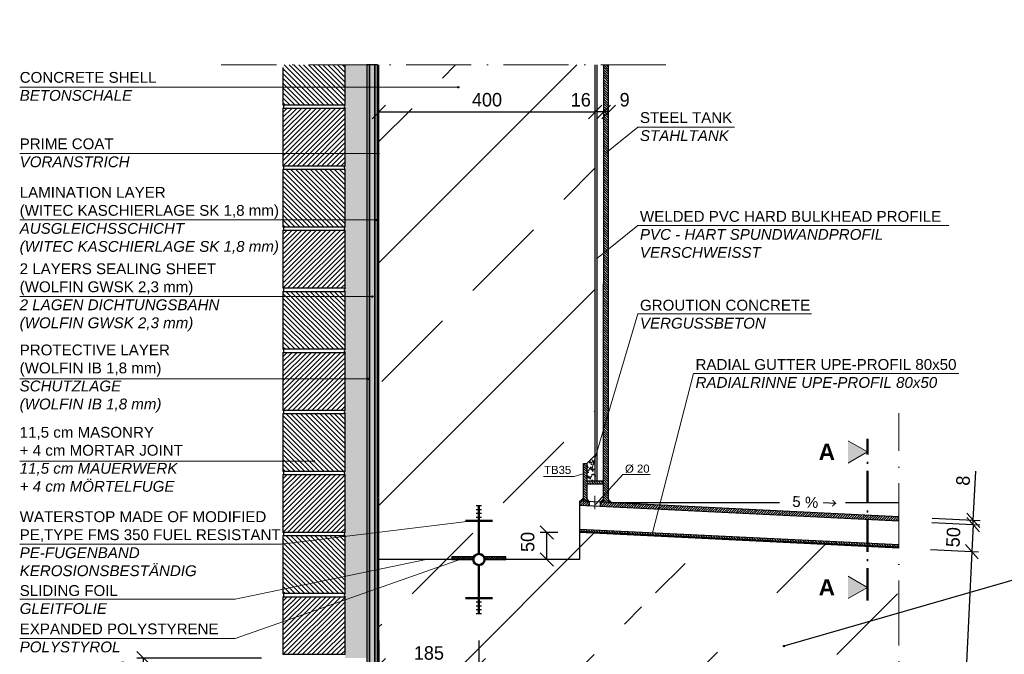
# Model space of a CAD drawing. Header units: millimetres. Extents: x 58700 to 76644, y 967 to 11123.
# Tile 3 of 256: x 62080 to 63902, y 2301 to 3476. Entities that reach past the tile are written whole.
import ezdxf

# ---------------------------------------------------------------- set-up
doc = ezdxf.new("R2010")
doc.units = ezdxf.units.MM
doc.linetypes.add('ACAD_ISO10W100', pattern=[18, 12, -3, 0, -3])
doc.layers.add('Bemaßung', color=7, linetype='Continuous', lineweight=13)
doc.layers.add('Beschriftung', color=7, linetype='Continuous', lineweight=15)
doc.styles.add('LBB3.5M1000', font='isocp.shx', dxfattribs={"height": 3.5})
doc.dimstyles.new('DIN', dxfattribs={"dimtxt": 2.5, "dimasz": 2.5, "dimexe": 1.25, "dimexo": 0.625, "dimtad": 1, "dimtih": 1, "dimdec": 4, "dimdsep": 46, "dimlunit": 6, "dimtxsty": 'Standard', "dimcen": 2.5, "dimadec": 0, "dimazin": 0, "dimtfac": 1, "dimtdec": 4, "dimtmove": 0, "dimatfit": 3, "dimfxl": 0, "dimtvp": 1, "dimtolj": 1, "dimtzin": 0, "dimarcsym": 0})

# ---------------------------------------------------------------- blocks, each defined once
blk = doc.blocks.new('_Oblique')
at = {"color": 0, "linetype": 'ByBlock', "lineweight": -2}
blk.add_line((-0.5, -0.5), (0.5, 0.5), dxfattribs=at)
blk = doc.blocks.new('*D78')
at = {"layer": 'Bemaßung', "color": 0, "lineweight": -2, "transparency": 16777216}
for p, q in [((62744.6, 3277.3), (62744.6, 3317.5)), ((63144.6, 3277.3), (63144.6, 3317.5)), ((62744.6, 3305), (63144.6, 3305))]:
    blk.add_line(p, q, dxfattribs=at)
at = {"layer": 'DEFPOINTS', "color": 0, "transparency": 16777216}
for p in [(63144.6, 3305), (62744.6, 3227.3), (63144.6, 3227.3)]:
    blk.add_point(p, dxfattribs=at)
at = {"layer": 'Bemaßung', "color": 0, "lineweight": -2, "transparency": 16777216, "xscale": 25, "yscale": 25, "zscale": 25, "rotation": 180}
blk.add_blockref('_Oblique', (62744.6, 3305), dxfattribs=at)
at = {"layer": 'Bemaßung', "color": 0, "lineweight": -2, "transparency": 16777216, "xscale": 25, "yscale": 25, "zscale": 25}
blk.add_blockref('_Oblique', (63144.6, 3305), dxfattribs=at)
at = {"layer": 'Bemaßung', "color": 0, "transparency": 16777216, "insert": (62944.6, 3327.5), "char_height": 25, "attachment_point": 5}
blk.add_mtext('\\A1;400', dxfattribs=at)
blk = doc.blocks.new('*D79')
at = {"layer": 'Bemaßung', "color": 0, "lineweight": -2, "transparency": 16777216}
for p, q in [((63844.4, 2549.4), (63848.8, 2640.1)), ((63768.1, 2553.1), (63856.9, 2548.8)), ((63767.7, 2545.1), (63856.5, 2540.8)), ((63844, 2541.4), (63842.8, 2516.4)), ((63844, 2541.4), (63844.4, 2549.4))]:
    blk.add_line(p, q, dxfattribs=at)
at = {"layer": 'DEFPOINTS', "color": 0, "transparency": 16777216}
for p in [(63668.2, 2558), (63667.8, 2550), (63844, 2541.4)]:
    blk.add_point(p, dxfattribs=at)
at = {"layer": 'Bemaßung', "color": 0, "lineweight": -2, "transparency": 16777216, "xscale": 25, "yscale": 25, "zscale": 25}
for p, rotation in [((63844, 2541.4), 87.20608525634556), ((63844.4, 2549.4), 267.2060852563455)]:
    blk.add_blockref('_Oblique', p, dxfattribs=dict(at, rotation=rotation))
at = {"layer": 'Bemaßung', "color": 0, "transparency": 16777216, "insert": (63825.5, 2622.9), "char_height": 25, "attachment_point": 5, "rotation": 87.2061}
blk.add_mtext('\\A1;8', dxfattribs=at)
blk = doc.blocks.new('*D80')
at = {"layer": 'Bemaßung', "color": 0, "lineweight": -2, "transparency": 16777216}
for p, q in [((63767.7, 2545.1), (63856.5, 2540.8)), ((63844, 2541.4), (63841.6, 2491.5)), ((63765.3, 2495.2), (63854.1, 2490.8))]:
    blk.add_line(p, q, dxfattribs=at)
at = {"layer": 'DEFPOINTS', "color": 0, "transparency": 16777216}
for p in [(63667.8, 2550), (63665.4, 2500.1), (63841.6, 2491.5)]:
    blk.add_point(p, dxfattribs=at)
at = {"layer": 'Bemaßung', "color": 0, "lineweight": -2, "transparency": 16777216, "xscale": 25, "yscale": 25, "zscale": 25}
for p, rotation in [((63844, 2541.4), 87.20608525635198), ((63841.6, 2491.5), 267.206085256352)]:
    blk.add_blockref('_Oblique', p, dxfattribs=dict(at, rotation=rotation))
at = {"layer": 'Bemaßung', "color": 0, "transparency": 16777216, "insert": (63807.4, 2518.2), "char_height": 25, "attachment_point": 5, "rotation": 87.2061}
blk.add_mtext('\\A1;50', dxfattribs=at)
blk = doc.blocks.new('*D81')
at = {"layer": 'Bemaßung', "color": 0, "lineweight": -2, "transparency": 16777216}
for p, q in [((63765.3, 2495.2), (63854.1, 2490.8)), ((63841.6, 2491.5), (63817.4, 1996.5)), ((63741.1, 2000.2), (63829.9, 1995.9))]:
    blk.add_line(p, q, dxfattribs=at)
at = {"layer": 'DEFPOINTS', "color": 0, "transparency": 16777216}
for p in [(63665.4, 2500.1), (63641.3, 2005.1), (63817.4, 1996.5)]:
    blk.add_point(p, dxfattribs=at)
at = {"layer": 'Bemaßung', "color": 0, "lineweight": -2, "transparency": 16777216, "xscale": 25, "yscale": 25, "zscale": 25}
for p, rotation in [((63841.6, 2491.5), 87.20608525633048), ((63817.4, 1996.5), 267.2060852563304)]:
    blk.add_blockref('_Oblique', p, dxfattribs=dict(at, rotation=rotation))
at = {"layer": 'Bemaßung', "color": 0, "transparency": 16777216, "insert": (63792.1, 2245.8), "char_height": 25, "attachment_point": 5, "rotation": 87.2061}
blk.add_mtext('\\A1;500', dxfattribs=at)
blk = doc.blocks.new('*D85')
at = {"layer": 'Bemaßung', "color": 0, "lineweight": -2, "transparency": 16777216}
for p, q in [((63160.5, 3277.3), (63160.5, 3317.5)), ((63169.6, 3277.3), (63169.6, 3317.5)), ((63169.6, 3305), (63160.5, 3305))]:
    blk.add_line(p, q, dxfattribs=at)
at = {"layer": 'DEFPOINTS', "color": 0, "transparency": 16777216}
for p in [(63160.5, 3305), (63160.5, 3227.3), (63169.6, 3227.3)]:
    blk.add_point(p, dxfattribs=at)
at = {"layer": 'Bemaßung', "color": 0, "lineweight": -2, "transparency": 16777216, "xscale": 25, "yscale": 25, "zscale": 25, "rotation": 180}
blk.add_blockref('_Oblique', (63160.5, 3305), dxfattribs=at)
at = {"layer": 'Bemaßung', "color": 0, "lineweight": -2, "transparency": 16777216, "xscale": 25, "yscale": 25, "zscale": 25}
blk.add_blockref('_Oblique', (63169.6, 3305), dxfattribs=at)
at = {"layer": 'Bemaßung', "color": 0, "transparency": 16777216, "insert": (63199.3, 3327.5), "char_height": 25, "attachment_point": 5}
blk.add_mtext('\\A1;9', dxfattribs=at)
blk = doc.blocks.new('*D86')
at = {"layer": 'Bemaßung', "color": 0, "lineweight": -2, "transparency": 16777216}
for p, q in [((63144.6, 3277.3), (63144.6, 3317.5)), ((63160.5, 3277.3), (63160.5, 3317.5)), ((63160.5, 3305), (63144.6, 3305))]:
    blk.add_line(p, q, dxfattribs=at)
at = {"layer": 'DEFPOINTS', "color": 0, "transparency": 16777216}
for p in [(63144.6, 3305), (63144.6, 3227.3), (63160.5, 3227.3)]:
    blk.add_point(p, dxfattribs=at)
at = {"layer": 'Bemaßung', "color": 0, "lineweight": -2, "transparency": 16777216, "xscale": 25, "yscale": 25, "zscale": 25, "rotation": 180}
blk.add_blockref('_Oblique', (63144.6, 3305), dxfattribs=at)
at = {"layer": 'Bemaßung', "color": 0, "lineweight": -2, "transparency": 16777216, "xscale": 25, "yscale": 25, "zscale": 25}
blk.add_blockref('_Oblique', (63160.5, 3305), dxfattribs=at)
at = {"layer": 'Bemaßung', "color": 0, "transparency": 16777216, "insert": (63118.1, 3327.4), "char_height": 25, "attachment_point": 5}
blk.add_mtext('\\A1;16', dxfattribs=at)
blk = doc.blocks.new('*D90')
at = {"layer": 'Bemaßung', "color": 0, "lineweight": -2, "transparency": 16777216}
for p, q in [((62744.6, 2326.9), (62744.6, 2268.8)), ((62929.6, 2326.9), (62929.6, 2268.8)), ((62744.6, 2281.3), (62929.6, 2281.3))]:
    blk.add_line(p, q, dxfattribs=at)
at = {"layer": 'DEFPOINTS', "color": 0, "transparency": 16777216}
for p in [(62744.6, 2476.9), (62929.6, 2476.9), (62929.6, 2281.3)]:
    blk.add_point(p, dxfattribs=at)
at = {"layer": 'Bemaßung', "color": 0, "lineweight": -2, "transparency": 16777216, "xscale": 25, "yscale": 25, "zscale": 25, "rotation": 180}
blk.add_blockref('_Oblique', (62744.6, 2281.3), dxfattribs=at)
at = {"layer": 'Bemaßung', "color": 0, "lineweight": -2, "transparency": 16777216, "xscale": 25, "yscale": 25, "zscale": 25}
blk.add_blockref('_Oblique', (62929.6, 2281.3), dxfattribs=at)
at = {"layer": 'Bemaßung', "color": 0, "transparency": 16777216, "insert": (62837.1, 2303.8), "char_height": 25, "attachment_point": 5}
blk.add_mtext('\\A1;185', dxfattribs=at)
blk = doc.blocks.new('*D91')
at = {"layer": 'Bemaßung', "color": 0, "lineweight": -2, "transparency": 16777216}
for p, q in [((63075.6, 2526.9), (63042.7, 2526.9)), ((63055.2, 2476.9), (63055.2, 2526.9)), ((63075.6, 2476.9), (63042.7, 2476.9))]:
    blk.add_line(p, q, dxfattribs=at)
at = {"layer": 'DEFPOINTS', "color": 0, "transparency": 16777216}
for p in [(63055.2, 2526.9), (63115.6, 2526.9), (63115.6, 2476.9)]:
    blk.add_point(p, dxfattribs=at)
at = {"layer": 'Bemaßung', "color": 0, "lineweight": -2, "transparency": 16777216, "xscale": 25, "yscale": 25, "zscale": 25}
for p, rotation in [((63055.2, 2526.9), 90), ((63055.2, 2476.9), 270)]:
    blk.add_blockref('_Oblique', p, dxfattribs=dict(at, rotation=rotation))
at = {"layer": 'Bemaßung', "color": 0, "transparency": 16777216, "insert": (63019.9, 2509.4), "char_height": 25, "attachment_point": 5, "rotation": 90}
blk.add_mtext('\\A1;50', dxfattribs=at)
blk = doc.blocks.new('*D92')
at = {"layer": 'Bemaßung', "color": 0, "lineweight": -2, "transparency": 16777216}
for p, q in [((62527.2, 2294.4), (62296.8, 2294.4)), ((62309.3, 2244.4), (62309.3, 2294.4)), ((62302.2, 2244.4), (62296.8, 2244.4))]:
    blk.add_line(p, q, dxfattribs=at)
at = {"layer": 'DEFPOINTS', "color": 0, "transparency": 16777216}
for p in [(62309.3, 2294.4), (62567.2, 2294.4), (62342.2, 2244.4)]:
    blk.add_point(p, dxfattribs=at)
at = {"layer": 'Bemaßung', "color": 0, "lineweight": -2, "transparency": 16777216, "xscale": 25, "yscale": 25, "zscale": 25}
for p, rotation in [((62309.3, 2294.4), 90), ((62309.3, 2244.4), 270)]:
    blk.add_blockref('_Oblique', p, dxfattribs=dict(at, rotation=rotation))
at = {"layer": 'Bemaßung', "color": 0, "transparency": 16777216, "insert": (62270.7, 2270.4), "char_height": 25, "attachment_point": 5, "rotation": 90}
blk.add_mtext('\\A1;50', dxfattribs=at)

msp = doc.modelspace()

# ---------------------------------------------------------------- hatches: boundary and pattern name
at = {"lineweight": 13}
h = msp.add_hatch(dxfattribs=at)
h.set_pattern_fill('ANSI33', color=256, scale=50, style=0)
edge = h.paths.add_edge_path()
edge.add_line((63144.58321, 3392.07451), (62744.58052, 3392.07451))
edge.add_line((62744.58052, 3392.07451), (62744.58052, 3474.54324))
edge.add_line((62744.58052, 3474.54324), (62873.81944, 3474.54324))
edge.add_arc((62872.60746, 3474.54324), 1.21198, -180, 0, ccw=False)
edge.add_arc((62872.60746, 3474.54324), 1.21198, 0, 180, ccw=False)
edge.add_line((62873.81944, 3474.54324), (62744.58052, 3474.54324))
edge.add_line((62744.58052, 3474.54324), (62744.58052, 2476.88377))
edge.add_line((62744.58052, 2476.88377), (62879.58052, 2476.88377))
edge.add_line((62879.58052, 2476.88377), (62879.58052, 2481.88377))
edge.add_line((62879.58052, 2481.88377), (62920.51548, 2481.88377))
edge.add_arc((62929.58052, 2476.88377), 10.35253, 28.87979455, 151.12020545, ccw=False)
edge.add_line((62938.64555, 2481.88377), (62979.58052, 2481.88377))
edge.add_line((62979.58052, 2481.88377), (62979.58052, 2476.88377))
edge.add_line((62979.58052, 2476.88377), (63115.58052, 2476.88377))
edge.add_line((63115.58052, 2476.88377), (63115.58052, 2584.95623))
edge.add_line((63115.58052, 2584.95623), (63121.54485, 2584.66516))
edge.add_line((63121.54485, 2584.66516), (63121.54485, 2654.95623))
edge.add_line((63121.54485, 2654.95623), (63127.54485, 2654.95623))
edge.add_line((63127.54485, 2654.95623), (63127.54485, 2622.95623))
edge.add_line((63127.54485, 2622.95623), (63144.58345, 2622.95623))
edge.add_line((63144.58345, 2622.95623), (63144.58321, 3392.07451))
h.paths.add_polyline_path([(63639.05344, 2288.89727), (63639.05344, 2187.14453), (63402.33609, 2187.14453), (63402.33609, 2288.89727)])
h.paths.add_polyline_path([(63622.29957, 2187.14453), (63402.33609, 2187.14453), (63402.33609, 2213.68359), (63312.07788, 2213.68359), (63312.07788, 2157.50692), (63622.29957, 2157.50692)])
h.paths.add_polyline_path([(63230.32147, 2305.46167), (63230.32147, 2415.10219), (63531.74155, 2415.10219), (63531.74155, 2305.46167)])
h.paths.add_polyline_path([(63198.75914, 2069.61619), (63198.75914, 2144.55037), (63616.17076, 2144.55037), (63616.17076, 2069.61619)])
edge = h.paths.add_edge_path()
edge.add_line((63137.21266, 2042.79764), (62868.29439, 2042.79764))
edge.add_line((62868.29439, 2042.79764), (63706.75787, 2001.8792))
edge.add_line((63706.75787, 2001.8792), (63706.75787, 2498.03674))
edge.add_line((63706.75787, 2498.03674), (63115.58052, 2526.8872))
edge.add_line((63115.58052, 2526.8872), (63115.58052, 2476.88377))
edge.add_line((63115.58052, 2476.88377), (62939.93305, 2476.88377))
edge.add_arc((62929.58052, 2476.88377), 10.35253, -180, 0, ccw=False)
edge.add_line((62919.22798, 2476.88377), (62744.58052, 2476.88377))
edge.add_line((62744.58052, 2476.88377), (62744.58052, 2048.83508))
edge.add_line((62744.58052, 2048.83508), (62817.64422, 2045.26945))
edge.add_line((62817.64422, 2045.26945), (62817.64422, 2112.21035))
edge.add_line((62817.64422, 2112.21035), (63137.21266, 2112.21035))
edge.add_line((63137.21266, 2112.21035), (63137.21266, 2042.79764))
h.paths.add_polyline_path([(62768.72261, 2150.07184), (62768.72261, 2216.32943), (63162.46249, 2216.32943), (63162.46249, 2150.07184)])
h.paths.add_polyline_path([(63162.46249, 2211.88092), (63162.46249, 2155.71448), (63175.50125, 2155.71448), (63175.50125, 2211.88092)])
h = msp.add_hatch(color=254)
edge = h.paths.add_edge_path(flags=17)
edge.add_line((62442.15656, 1999.44679), (62352.16281, 2003.94647))
h.paths.add_polyline_path([(62727.15635, 3392.07451), (62722.15656, 3392.07451), (62722.15656, 2032.75285), (62705.71029, 2016.30658), (62532.15344, 2024.98442), (62532.15344, 2014.97193), (62437.15344, 2019.72193), (62437.15344, 2004.70319), (62347.16281, 2009.20272), (62347.16281, 1999.19023), (62437.15344, 1994.6907), (62437.15344, 1989.68445), (62713.58513, 1975.86287), (62713.58513, 1980.86911), (62442.15656, 1994.44054), (62442.15656, 2014.46552), (62537.15344, 2009.71568), (62537.15344, 2019.72817), (62707.67679, 2011.20201), (62727.15635, 2030.68157)])
h = msp.add_hatch(color=250)
edge = h.paths.add_edge_path(flags=17)
edge.add_line((62542.15656, 1999.45303), (62452.15032, 2003.95334))
h.paths.add_polyline_path([(62737.15633, 3392.07451), (62727.15635, 3392.07451), (62727.15635, 2030.68157), (62707.67679, 2011.20201), (62537.15344, 2019.72817), (62537.15344, 2009.71568), (62442.15656, 2014.46552), (62442.15656, 1994.44054), (62713.58513, 1980.86911), (62713.58513, 1990.8816), (62542.15656, 1999.45303), (62542.15656, 2009.46552), (62711.60978, 2000.99286), (62737.15633, 2026.53941)])
for color, points in [(254, [(62742.15656, 3392.07451), (62737.15633, 3392.07451), (62737.15633, 2026.53941), (62711.60978, 2000.99286), (62542.15656, 2009.46552), (62542.15656, 1999.45303), (62713.58513, 1990.8816), (62713.58513, 1995.88785), (62742.15656, 2024.45928)]), (253, [(62744.58052, 3392.07451), (62742.15656, 3392.07451), (62742.15656, 2024.45928), (62713.58513, 1995.88785), (62716.95674, 1995.71927), (62744.58052, 2023.34305)])]:
    msp.add_hatch(color=color).paths.add_polyline_path(points)
h = msp.add_hatch(dxfattribs=at)
h.set_pattern_fill('ANSI31', color=0, scale=2, angle=90, style=0)
h.set_pattern_definition([(135, (51764.0885, -3116.609), (-4.490128, -4.490128), [])])
h.paths.add_polyline_path([(62682.15656, 3392.07451), (62567.15656, 3392.07451), (62567.15656, 3318.46537), (62682.15656, 3318.46537)])
h = msp.add_hatch()
h.set_pattern_fill('AR-SAND', color=256, scale=0.2, style=0)
h.set_pattern_definition([(37.5, (51764.0885, -3948.78), (-0.3200063, 9.7882647), [0, -7.7216, 0, -8.636, 0, -8.255]), (7.5, (51764.089, -3948.78), (8.990466, 14.336502), [0, -4.1656, 0, -6.9596, 0, -2.667]), (327.5, (51757.84, -3948.78), (15.8198474, 0.0287437), [0, -2.54, 0, -9.144, 0, -11.938]), (317.5, (51757.84, -3948.78), (15.271129, 4.458586), [0, -1.27, 0, -5.9944, 0, -6.858])])
h.paths.add_polyline_path([(62722.15656, 3392.07451), (62682.15656, 3392.07451), (62682.15656, 3044.29473), (62682.15656, 2931.29473), (62682.15656, 2818.29473), (62682.15656, 2705.29473), (62682.15656, 2592.29473), (62682.15656, 2479.29473), (62682.15656, 2366.29473), (62682.15656, 2294.43414), (62721.81632, 2294.43414), (62722.15656, 2294.43414)])
at = {"lineweight": 9}
h = msp.add_hatch(dxfattribs=at)
h.set_pattern_fill('ANSI31', color=256, angle=90)
h.paths.add_polyline_path([(63169.58332, 3392.07451), (63160.4774, 3392.07451), (63160.14572, 2582.78137), (63169.58367, 2582.32078)])
h = msp.add_hatch(color=0)
edge = h.paths.add_edge_path()
edge.add_arc((62891.55785, 3350.69336), 1.21198, 0, 360)
at = {"lineweight": 13}
h = msp.add_hatch(dxfattribs=at)
h.set_pattern_fill('ANSI31', color=0, scale=2, style=0)
h.set_pattern_definition([(45, (51764.0885, -3116.609), (-4.490128, 4.490128), [])])
h.paths.add_polyline_path([(62682.15656, 3311.46537), (62567.15656, 3311.46537), (62567.15656, 3205.46537), (62682.15656, 3205.46537)])
h = msp.add_hatch(color=0)
edge = h.paths.add_edge_path()
edge.add_arc((62743.49887, 3227.99173), 1.21198, 0, 360)
h = msp.add_hatch(dxfattribs=at)
h.set_pattern_fill('ANSI31', color=0, scale=2, angle=90, style=0)
h.set_pattern_definition([(135, (51764.0885, -3342.609), (-4.490128, -4.490128), [])])
h.paths.add_polyline_path([(62682.15656, 3198.46537), (62567.15656, 3198.46537), (62567.15656, 3092.46537), (62682.15656, 3092.46537)])
h = msp.add_hatch(color=0)
edge = h.paths.add_edge_path()
edge.add_arc((62739.89766, 3105.29011), 1.21198, 0, 360)
h = msp.add_hatch(dxfattribs=at)
h.set_pattern_fill('ANSI31', color=0, scale=2, style=0)
h.set_pattern_definition([(45, (51764.0885, -3342.609), (-4.490128, 4.490128), [])])
h.paths.add_polyline_path([(62682.15656, 3085.46537), (62567.15656, 3085.46537), (62567.15656, 2979.46537), (62682.15656, 2979.46537)])
h = msp.add_hatch(dxfattribs=at)
h.set_pattern_fill('ANSI31', color=0, scale=2, angle=90, style=0)
h.set_pattern_definition([(135, (51764.0885, -3568.609), (-4.490128, -4.490128), [])])
h.paths.add_polyline_path([(62682.15656, 2972.46537), (62567.15656, 2972.46537), (62567.15656, 2866.46537), (62682.15656, 2866.46537)])
h = msp.add_hatch(color=0)
edge = h.paths.add_edge_path()
edge.add_arc((62732.66609, 2963.41761), 1.21198, 0, 360)
h = msp.add_hatch(dxfattribs=at)
h.set_pattern_fill('ANSI31', color=0, scale=2, style=0)
h.set_pattern_definition([(45, (51764.0885, -3568.609), (-4.490128, 4.490128), [])])
h.paths.add_polyline_path([(62682.15656, 2859.46537), (62567.15656, 2859.46537), (62567.15656, 2753.46537), (62682.15656, 2753.46537)])
h = msp.add_hatch(color=0)
edge = h.paths.add_edge_path()
edge.add_arc((62724.74541, 2811.00013), 1.21198, 0, 360)
h = msp.add_hatch(dxfattribs=at)
h.set_pattern_fill('ANSI31', color=0, scale=2, angle=90, style=0)
h.set_pattern_definition([(135, (51764.0885, -3794.609), (-4.490128, -4.490128), [])])
h.paths.add_polyline_path([(62682.15656, 2746.46537), (62567.15656, 2746.46537), (62567.15656, 2640.46537), (62682.15656, 2640.46537)])
h = msp.add_hatch(color=0)
edge = h.paths.add_edge_path()
edge.add_arc((62624.22526, 2658.58264), 1.21198, 0, 360)
h = msp.add_hatch()
h.set_pattern_fill('AR-SAND', color=256, scale=0.2, style=0)
h.paths.add_polyline_path([(63144.58327, 2670.0086), (63129.16096, 2654.58629), (63129.16096, 2622.95623), (63144.58345, 2622.95623)])
at = {"lineweight": 9}
h = msp.add_hatch(dxfattribs=at)
h.set_pattern_fill('ANSI31', color=256, angle=90)
h.set_pattern_definition([(135, (1.616, -0.37), (-2.24506403, -2.24506403), [])])
h.paths.add_polyline_path([(63158.16096, 2622.58629), (63129.16096, 2622.58629), (63129.16096, 2654.58629), (63123.16096, 2654.58629), (63123.16096, 2584.58629), (63129.16096, 2584.58629), (63129.16096, 2616.58629), (63158.16096, 2616.58629)])
at = {"lineweight": 13}
h = msp.add_hatch(dxfattribs=at)
h.set_pattern_fill('ANSI31', color=0, scale=2, style=0)
h.set_pattern_definition([(45, (51764.0885, -3794.609), (-4.490128, 4.490128), [])])
h.paths.add_polyline_path([(62682.15656, 2633.46537), (62567.15656, 2633.46537), (62567.15656, 2527.46537), (62682.15656, 2527.46537)])
h = msp.add_hatch(color=256)
h.dxf.hatch_style = 1
h.paths.add_polyline_path([(63123.16096, 2590.9199), (63117.19282, 2584.87755), (63123.16096, 2584.58629)])
h = msp.add_hatch(color=256)
h.dxf.hatch_style = 1
h.paths.add_polyline_path([(63129.16096, 2590.04495), (63129.15715, 2584.29367), (63133.84496, 2584.06489)])
h = msp.add_hatch(color=256)
h.dxf.hatch_style = 1
h.paths.add_polyline_path([(63160.14829, 2589.03677), (63154.18396, 2583.07244), (63160.14572, 2582.78137)])
h.paths.add_polyline_path([(63169.58366, 2587.99404), (63169.58367, 2582.32078), (63175.54799, 2582.02971)])
at = {"lineweight": 9}
h = msp.add_hatch(dxfattribs=at)
h.set_pattern_fill('ANSI31', color=256)
h.paths.add_polyline_path([(63133.84573, 2584.06486), (63115.58052, 2584.95623), (63115.58052, 2576.94671), (63133.84573, 2576.05533)])
h.paths.add_polyline_path([(63153.84573, 2583.08882), (63153.84573, 2575.0793), (63706.75787, 2548.09625), (63706.75787, 2556.10577)])
at = {"lineweight": 13}
h = msp.add_hatch(dxfattribs=at)
h.set_pattern_fill('ANSI31', color=0, scale=2, angle=90, style=0)
h.set_pattern_definition([(135, (51764.0885, -4020.609), (-4.490128, -4.490128), [])])
h.paths.add_polyline_path([(62682.15656, 2520.46537), (62567.15656, 2520.46537), (62567.15656, 2414.46537), (62682.15656, 2414.46537)])
at = {"lineweight": 9}
h = msp.add_hatch(dxfattribs=at)
h.set_pattern_fill('ANSI37', color=256)
h.paths.add_polyline_path([(62920.51548, 2481.88377), (62879.58052, 2481.88377), (62879.58052, 2476.88377), (62919.22798, 2476.88377, -0.1266831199)])
h.paths.add_polyline_path([(62979.58052, 2481.88377), (62938.64555, 2481.88377, -0.1266831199), (62939.93305, 2476.88377), (62979.58052, 2476.88377)])
at = {"lineweight": 13}
h = msp.add_hatch(dxfattribs=at)
h.set_pattern_fill('ANSI31', color=0, scale=2, style=0)
h.set_pattern_definition([(45, (51764.0885, -4020.609), (-4.490128, 4.490128), [])])
h.paths.add_polyline_path([(62682.15656, 2407.46537), (62567.15656, 2407.46537), (62567.15656, 2301.46537), (62682.15656, 2301.46537)])
h = msp.add_hatch(color=0)
edge = h.paths.add_edge_path()
edge.add_arc((63494.09852, 2316.66417), 1.21198, 0, 360)
at = {"layer": 'Bemaßung'}
h = msp.add_hatch(dxfattribs=at)
h.set_pattern_fill('ANSI31', color=256, angle=90)
h.paths.add_polyline_path([(63115.58052, 2528.6972), (63115.58052, 2532.70196), (63706.95284, 2503.84199), (63706.75787, 2499.84674)])
at = {"layer": 'Beschriftung'}
h = msp.add_hatch(color=256, dxfattribs=at)
h.dxf.hatch_style = 1
h.paths.add_polyline_path([(63648.76227, 2675.96273), (63606.33848, 2651.46934), (63606.33848, 2700.45612)])
h = msp.add_hatch(color=256, dxfattribs=at)
h.dxf.hatch_style = 1
h.paths.add_polyline_path([(63648.76227, 2425.27806), (63606.33848, 2400.78467), (63606.33848, 2449.77145)])

# ---------------------------------------------------------------- linework, layer by layer
at = {"linetype": 'ACAD_ISO10W100', "lineweight": 18, "ltscale": 10}
for p, q in [((63275.5297, 3392.07451), (62452.70634, 3392.07451)), ((63706.75787, 1597.35696), (63706.75787, 2747.9666)), ((63143.84573, 2594.49157), (63143.84573, 2569.89781))]:
    msp.add_line(p, q, dxfattribs=at)
at = {"color": 0}
for p, q in [((62682.15656, 3318.46537), (62682.15656, 3392.07451)), ((62567.15656, 3387.325), (62567.15656, 3318.46537)), ((62567.15656, 3318.46537), (62682.15656, 3318.46537))]:
    msp.add_line(p, q, dxfattribs=at)
for p, q in [((62744.58052, 1994.33808), (62744.58052, 3392.07451)), ((63144.58327, 2622.58629), (63144.58327, 3392.07451)), ((63148.58052, 2622.58629), (63148.58052, 3392.07451)), ((63160.14572, 2582.78137), (63160.4774, 3392.07451)), ((63169.58367, 2582.32078), (63169.58332, 3392.07451)), ((63158.16096, 2622.58629), (63160.16204, 2622.58547)), ((63158.16096, 2616.58629), (63160.15958, 2616.58547)), ((62924.58052, 2576.53705), (62934.58052, 2576.53705)), ((62924.58052, 2569.49724), (62934.58052, 2569.49724)), ((63115.58052, 2584.95623), (63115.58052, 2476.88377)), ((63706.75787, 2556.10577), (63115.58052, 2584.95623)), ((63706.75787, 2548.09625), (63115.58052, 2576.94671)), ((63133.84573, 2584.06486), (63133.84573, 2576.05533)), ((63153.84573, 2583.08882), (63153.84573, 2575.0793)), ((63169.58367, 2582.32078), (63485.79662, 2582.32078)), ((63608.0169, 2582.32078), (63706.75787, 2582.32078)), ((62924.58052, 2562.45743), (62934.58052, 2562.45743)), ((62924.58052, 2555.41762), (62934.58052, 2555.41762)), ((63706.95284, 2503.84199), (63115.58052, 2532.70196)), ((63706.75787, 2499.84674), (63115.58052, 2528.6972)), ((63706.75787, 2498.03674), (63115.58052, 2526.8872)), ((62919.22798, 2476.88377), (62744.58052, 2476.88377)), ((63115.58052, 2476.88377), (62939.93305, 2476.88377)), ((62924.58052, 2398.34992), (62934.58052, 2398.34992)), ((62924.58052, 2391.31011), (62934.58052, 2391.31011)), ((62924.58052, 2384.2703), (62934.58052, 2384.2703)), ((62924.58052, 2377.23049), (62934.58052, 2377.23049)), ((62682.15656, 2301.46537, -352.41936), (62682.15656, 2333.6394, -352.41936))]:
    msp.add_line(p, q)
at = {"color": 0, "lineweight": 9}
for p, q in [((63223.78939, 3276.87914, -475.00001), (63165.43175, 3230.23252, -475.00001)), ((63223.78939, 3094.88353, -475.00001), (63147.02225, 3033.52177, -475.00001)), ((63223.78939, 2931.28783, -475.00001), (63138.03395, 2642.20161, -475.00001)), ((63326.61262, 2820.84394, -475.00001), (63249.95892, 2523.63303, -475.00001)), ((63049.095, 2630.76115), (63106.0928, 2630.76115)), ((63106.0928, 2630.76115), (63124.31375, 2636.02806)), ((62564.67585, 2505.17951, -475.00001), (62917.87817, 2548.37782)), ((62478.86912, 2330.57642, -475.00001), (62899.89943, 2478.7318)), ((62478.86912, 2403.64378, -475.00001), (62831.90425, 2476.88377))]:
    msp.add_line(p, q, dxfattribs=at)
at = {"lineweight": 5}
msp.add_line((63129.16096, 2654.58629), (63144.58344, 2670.00877), dxfattribs=at)
at = {"lineweight": 50}
for p, q in [((62929.58052, 2576.88377), (62929.58052, 2487.23631)), ((62904.58052, 2548.37782), (62954.58052, 2548.37782)), ((62929.58052, 2466.53124), (62929.58052, 2376.88377)), ((62904.58052, 2405.38973), (62954.58052, 2405.38973))]:
    msp.add_line(p, q, dxfattribs=at)
at = {"color": 254, "elevation": -475.00001}
for points in [[(62727.15635, 3392.07451), (62722.15656, 3392.07451), (62722.15656, 2032.75285), (62705.71029, 2016.30658), (62532.15344, 2024.98442), (62532.15344, 2014.97193), (62437.15344, 2019.72193), (62437.15344, 2004.70319), (62347.16281, 2009.20272), (62347.16281, 1999.19023), (62437.15344, 1994.6907), (62437.15344, 1989.68445), (62713.58513, 1975.86287), (62713.58513, 1980.86911), (62442.15656, 1994.44054), (62442.15656, 2014.46552), (62537.15344, 2009.71568), (62537.15344, 2019.72817), (62707.67679, 2011.20201), (62727.15635, 2030.68157)], [(62742.15656, 3392.07451), (62737.15633, 3392.07451), (62737.15633, 2026.53941), (62711.60978, 2000.99286), (62542.15656, 2009.46552), (62542.15656, 1999.45303), (62713.58513, 1990.8816), (62713.58513, 1995.88785), (62713.58513, 1995.88785), (62742.15656, 2024.45928)]]:
    msp.add_lwpolyline(points, close=True, dxfattribs=at)
at = {"color": 250, "elevation": -475.00001}
msp.add_lwpolyline([(62737.15633, 3392.07451), (62727.15635, 3392.07451), (62727.15635, 2030.68157), (62707.67679, 2011.20201), (62537.15344, 2019.72817), (62537.15344, 2009.71568), (62442.15656, 2014.46552), (62442.15656, 1994.44054), (62713.58513, 1980.86911), (62713.58513, 1990.8816), (62542.15656, 1999.45303), (62542.15656, 2009.46552), (62711.60978, 2000.99286), (62737.15633, 2026.53941)], close=True, dxfattribs=at)
at = {"color": 0, "lineweight": 9, "elevation": -475.00001}
for points in [[(62080.02668, 3350.69336), (62891.55785, 3350.69336)], [(63223.78939, 3276.87914), (63402.46396, 3276.87914)], [(62080.02668, 3227.99173), (62743.49887, 3227.99173)], [(62080.02668, 3105.29011), (62739.89766, 3105.29011)], [(63223.78939, 3094.88353), (63799.24481, 3094.88353)], [(62080.02668, 2963.41761), (62732.66609, 2963.41761)], [(63223.78939, 2931.28783), (63544.99968, 2931.28783)], [(62080.02668, 2811.00013), (62724.74541, 2811.00013)], [(63326.61262, 2820.84394), (63817.61817, 2820.84394)], [(62080.02668, 2658.58264), (62624.22526, 2658.58264)], [(62080.02668, 2505.17951), (62564.67585, 2505.17951)], [(62080.02668, 2403.64378), (62478.86912, 2403.64378)], [(62080.02668, 2330.57642), (62478.86912, 2330.57642)]]:
    msp.add_lwpolyline(points, dxfattribs=at)
at = {"color": 0}
for points in [[(62682.15656, 3311.46537), (62567.15656, 3311.46537), (62567.15656, 3205.46537), (62682.15656, 3205.46537), (62682.15656, 3311.46537)], [(62682.15656, 3198.46537), (62567.15656, 3198.46537), (62567.15656, 3092.46537), (62682.15656, 3092.46537), (62682.15656, 3198.46537)], [(62682.15656, 3085.46537), (62567.15656, 3085.46537), (62567.15656, 2979.46537), (62682.15656, 2979.46537), (62682.15656, 3085.46537)], [(62682.15656, 2972.46537), (62567.15656, 2972.46537), (62567.15656, 2866.46537), (62682.15656, 2866.46537), (62682.15656, 2972.46537)], [(62682.15656, 2859.46537), (62567.15656, 2859.46537), (62567.15656, 2753.46537), (62682.15656, 2753.46537), (62682.15656, 2859.46537)], [(62682.15656, 2746.46537), (62567.15656, 2746.46537), (62567.15656, 2640.46537), (62682.15656, 2640.46537), (62682.15656, 2746.46537)], [(62682.15656, 2633.46537), (62567.15656, 2633.46537), (62567.15656, 2527.46537), (62682.15656, 2527.46537), (62682.15656, 2633.46537)], [(62682.15656, 2520.46537), (62567.15656, 2520.46537), (62567.15656, 2414.46537), (62682.15656, 2414.46537), (62682.15656, 2520.46537)], [(62682.15656, 2407.46537), (62567.15656, 2407.46537), (62567.15656, 2301.46537), (62682.15656, 2301.46537), (62682.15656, 2407.46537)]]:
    msp.add_lwpolyline(points, dxfattribs=at)
for points in [[(63129.16096, 2616.58629), (63129.16096, 2584.58629), (63123.16096, 2584.58629), (63123.16096, 2654.58629), (63129.16096, 2654.58629), (63129.16096, 2622.58629), (63158.16096, 2622.58629), (63158.16096, 2616.58629)], [(63117.19282, 2584.87755), (63123.16096, 2590.9199), (63123.16096, 2584.58629)], [(63133.84496, 2584.06489), (63129.16096, 2590.04495), (63129.15715, 2584.29367)], [(63154.18396, 2583.07244), (63160.14829, 2589.03677), (63160.14572, 2582.78137)], [(63175.54799, 2582.02971), (63169.58366, 2587.99404), (63169.58366, 2582.32078)]]:
    msp.add_lwpolyline(points, close=True)
for points in [[(62920.51548, 2481.88377), (62879.58052, 2481.88377), (62879.58052, 2476.88377), (62919.22798, 2476.88377)], [(62939.93305, 2476.88377), (62979.58052, 2476.88377), (62979.58052, 2481.88377), (62938.64555, 2481.88377)]]:
    msp.add_lwpolyline(points)
for centre in [(62891.55785, 3350.69336, -475.00001), (62743.49887, 3227.99173, -475.00001), (62739.89766, 3105.29011, -475.00001), (62732.66609, 2963.41761, -475.00001), (62724.74541, 2811.00013, -475.00001), (62624.22526, 2658.58264, -475.00001), (63494.09852, 2316.66417)]:
    msp.add_circle(centre, 1.21198, dxfattribs=at)
at = {"lineweight": 50}
msp.add_circle((62929.58052, 2476.88377), 10.35253, dxfattribs=at)
for centre, start, end in [((62564.57814, 3314.96537), 306.37876859, 53.62123141), ((62684.73498, 3314.96537), 126.3787686, 233.6212314), ((62564.57814, 3201.96537), 306.37876859, 53.62123141), ((62684.73498, 3201.96537), 126.3787686, 233.6212314), ((62564.57814, 3088.96537), 306.37876859, 53.62123141), ((62684.73498, 3088.96537), 126.3787686, 233.6212314), ((62564.57814, 2975.96537), 306.37876859, 53.62123141), ((62684.73498, 2975.96537), 126.3787686, 233.6212314), ((62564.57814, 2862.96537), 306.37876859, 53.62123141), ((62684.73498, 2862.96537), 126.3787686, 233.6212314), ((62564.57814, 2749.96537), 306.37876859, 53.62123141), ((62684.73498, 2749.96537), 126.3787686, 233.6212314), ((62564.57814, 2636.96537), 306.37876859, 53.62123141), ((62684.73498, 2636.96537), 126.3787686, 233.6212314), ((62564.57814, 2523.96537), 306.37876859, 53.62123141), ((62684.73498, 2523.96537), 126.3787686, 233.6212314), ((62564.57814, 2410.96537), 306.37876859, 53.62123141), ((62684.73498, 2410.96537), 126.3787686, 233.6212314)]:
    msp.add_arc(centre, 4.34721, start, end)
at = {"layer": 'Bemaßung'}
for p, q in [((63195.70618, 2634.01622), (63145.364, 2578.49963)), ((63246.24801, 2634.01622), (63195.70618, 2634.01622))]:
    msp.add_line(p, q, dxfattribs=at)
at = {"layer": 'Beschriftung', "linetype": 'ACAD_ISO10W100', "lineweight": 50, "ltscale": 5}
msp.add_line((63648.76227, 2400.78467), (63648.76227, 2700.45612), dxfattribs=at)
at = {"layer": 'Beschriftung'}
for points in [[(63648.76227, 2675.96273), (63606.33848, 2651.46934), (63606.33848, 2700.45612)], [(63648.76227, 2425.27806), (63606.33848, 2400.78467), (63606.33848, 2449.77145)]]:
    msp.add_lwpolyline(points, close=True, dxfattribs=at)

# ---------------------------------------------------------------- texts
at = {"color": 1, "insert": (63510.00693, 2594.44152), "char_height": 20, "width": 101.3983848, "attachment_point": 1, "rotation": 357.20608526, "style": 'LBB3.5M1000'}
msp.add_mtext('{\\fArial|b0|i0|c0|p34;\\C256;5 % \\fSimSun|b0|i0|c134|p2;→}', dxfattribs=at)
at = {"layer": 'Bemaßung', "color": 0, "insert": (63200.0114, 2652.48313, -475.00001), "char_height": 15, "width": 51.7150024, "attachment_point": 1, "style": 'LBB3.5M1000'}
msp.add_mtext('{\\fArial|b0|i0|c0|p34;%%C 20}', dxfattribs=at)
at = {"layer": 'Beschriftung', "color": 0, "attachment_point": 1, "style": 'LBB3.5M1000'}
for s, insert, char_height, width in [('{\\fArial|b0|i0|c0|p34;CONCRETE SHELL\\P\\fArial|b0|i1|c0|p34;BETONSCHALE}', (62080.02668, 3379.01801, -475.00001), 20, 264.9357038), ('{\\fArial|b0|i0|c0|p34;STEEL TANK\\P\\fArial|b0|i1|c0|p34;STAHLTANK}', (63227.5938, 3304.63141, -475.00001), 20, 186.8512243), ('{\\fArial|b0|i0|c0|p34;PRIME COAT\\P\\fArial|b0|i1|c0|p34;VORANSTRICH}', (62080.02668, 3256.11851, -475.00001), 20, 221.7491172), ('{\\fArial|b0|i0|c0|p34;LAMINATION LAYER \\P(WITEC KASCHIERLAGE SK 1,8 mm)\\P\\fArial|b0|i1|c0|p34;AUSGLEICHSSCHICHT \\P(WITEC KASCHIERLAGE SK 1,8 mm)}', (62080.02668, 3166.22763, -475.00001), 20, 478.1738091), ('{\\fArial|b0|i0|c0|p34;WELDED PVC HARD BULKHEAD PROFILE\\P\\fArial|b0|i1|c0|p34;PVC - HART SPUNDWANDPROFIL \\PVERSCHWEISST}', (63227.5938, 3121.78362, -475.00001), 20, 591.9891335), ('{\\fArial|b0|i0|c0|p34;2 LAYERS SEALING SHEET (WOLFIN GWSK 2,3 mm)\\P\\fArial|b0|i1|c0|p34;2 LAGEN DICHTUNGSBAHN (WOLFIN GWSK 2,3 mm)}', (62080.02668, 3024.87971, -475.00001), 20, 394.3254009), ('{\\fArial|b0|i0|c0|p34;GROUTION CONCRETE\\P\\fArial|b0|i1|c0|p34;VERGUSSBETON}', (63227.5938, 2957.50398, -475.00001), 20, 325.7974964), ('{\\fArial|b0|i0|c0|p34;PROTECTIVE LAYER \\P(WOLFIN IB 1,8 mm)\\P\\fArial|b0|i1|c0|p34;SCHUTZLAGE \\P(WOLFIN IB 1,8 mm)}', (62080.02668, 2874.63028, -475.00001), 20, 291.7466917), ('{\\fArial|b0|i0|c0|p34;RADIAL GUTTER UPE-PROFIL 80x50\\P\\fArial|b0|i1|c0|p34;RADIALRINNE UPE-PROFIL 80x50}', (63330.41703, 2847.81628, -475.00001), 20, 487.2011358), ('\\pt540;{\\fArial|b0|i0|c0|p34;11,5 cm MASONRY \\P+ 4 cm MORTAR JOINT\\P\\ptz;\\fArial|b0|i1|c0|p34;11,5 cm MAUERWERK \\P+ 4 cm MÖRTELFUGE}', (62080.02668, 2722.27989, -475.00001), 20, 309.7123884), ('{\\fArial|b0|i0|c0|p34;TB35}', (63050.32335, 2650.16321, -475.00001), 15, 51.7150024), ('{\\fArial|b0|i0|c0|p34;WATERSTOP MADE OF MODIFIED \\PPE,TYPE FMS 350 FUEL RESISTANT\\P\\fArial|b0|i1|c0|p34;PE-FUGENBAND \\PKEROSIONSBESTÄNDIG }', (62080.02668, 2566.10976, -475.00001), 20, 502.9661929), ('{\\fArial|b0|i0|c0|p34;SLIDING FOIL\\P\\fArial|b0|i1|c0|p34;GLEITFOLIE}', (62080.02668, 2429.42192, -475.00001), 20, 201.5347262), ('{\\fArial|b0|i0|c0|p34;EXPANDED POLYSTYRENE\\P\\fArial|b0|i1|c0|p34;POLYSTYROL}', (62080.02668, 2358.44348, -475.00001), 20, 393.7059387)]:
    msp.add_mtext(s, dxfattribs=dict(at, insert=insert, char_height=char_height, width=width))

# ---------------------------------------------------------------- dimensions: what is measured, and where the dimension line sits
at = {"layer": 'Bemaßung'}
dim = msp.add_linear_dim(base=(63144.58321, 3304.99167), p1=(62744.58052, 3227.32196), p2=(63144.58321, 3227.32196), text='400', dimstyle='DIN', override={"dimscale": 10, "dimexo": 5, "dimgap": 1, "dimblk1": 'Oblique', "dimblk2": 'Oblique', "dimsah": 1}, dxfattribs=at)
dim.commit()
dim.dimension.update_dxf_attribs({"geometry": '*D78', "text_midpoint": (62944.58186, 3327.49167)})
for base, p1, p2, text, picture, middle in [((63144.58321, 3304.99167), (63160.4774, 3227.32196), (63144.58321, 3227.32196), '16', '*D86', (63118.05702, 3327.43244)), ((63160.4774, 3304.99167), (63169.58332, 3227.32196), (63160.4774, 3227.32196), '9', '*D85', (63199.29375, 3327.46923))]:
    dim = msp.add_linear_dim(base=base, p1=p1, p2=p2, text=text, dimstyle='DIN', override={"dimscale": 10, "dimexo": 5, "dimgap": 0, "dimblk1": 'Oblique', "dimblk2": 'Oblique', "dimsah": 1, "dimtmove": 2}, dxfattribs=at)
    dim.commit()
    dim.dimension.update_dxf_attribs({"geometry": picture, "text_midpoint": middle, "dimtype": 160})
for base, p1, p2, angle, override, picture, middle, dimtype in [((63844.01503, 2541.39787), (63668.23874, 2557.98557), (63667.84879, 2549.99508), 267.20608526, {"dimscale": 10, "dimexo": 10, "dimgap": 1, "dimblk1": 'Oblique', "dimblk2": 'Oblique', "dimsah": 1}, '*D79', (63847.94036, 2621.83225), 161), ((63841.57784, 2491.4573), (63667.84879, 2549.99508), (63665.4116, 2500.05451), 267.20608526, {"dimscale": 10, "dimexo": 10, "dimgap": 1, "dimblk1": 'Oblique', "dimblk2": 'Oblique', "dimsah": 1, "dimtmove": 2}, '*D80', (63807.44675, 2518.15271), 161), ((62309.25331, 2294.43414), (62342.15968, 2244.43414), (62567.15656, 2294.43414), 90, {"dimscale": 10, "dimexo": 4, "dimgap": 1, "dimblk1": 'Oblique', "dimblk2": 'Oblique', "dimsah": 1, "dimtmove": 2}, '*D92', (62270.65935, 2270.37505), 160)]:
    dim = msp.add_linear_dim(base=base, p1=p1, p2=p2, angle=angle, dimstyle='DIN', override=override, dxfattribs=at)
    dim.commit()
    dim.dimension.update_dxf_attribs({"geometry": picture, "text_midpoint": middle, "dimtype": dimtype})
for base, p1, p2, angle, text, override, picture, middle, dimtype in [((63055.19461, 2526.8872), (63115.58052, 2476.88377), (63115.58052, 2526.8872), 90, '50', {"dimscale": 10, "dimexo": 4, "dimgap": 1, "dimblk1": 'Oblique', "dimblk2": 'Oblique', "dimsah": 1, "dimtmove": 2}, '*D91', (63019.94665, 2509.35102), 160), ((63817.42204, 1996.4786), (63665.4116, 2500.05451), (63641.2558, 2005.07581), 267.20608526, '500', {"dimscale": 10, "dimexo": 10, "dimgap": 1, "dimblk1": 'Oblique', "dimblk2": 'Oblique', "dimsah": 1, "dimtmove": 2}, '*D81', (63792.05993, 2245.79508), 161)]:
    dim = msp.add_linear_dim(base=base, p1=p1, p2=p2, angle=angle, text=text, dimstyle='DIN', override=override, dxfattribs=at)
    dim.commit()
    dim.dimension.update_dxf_attribs({"geometry": picture, "text_midpoint": middle, "dimtype": dimtype})
dim = msp.add_linear_dim(base=(62929.58052, 2281.34857), p1=(62744.58052, 2476.88377), p2=(62929.58052, 2476.88377), dimstyle='DIN', override={"dimscale": 10, "dimexo": 15, "dimgap": 1, "dimblk1": 'Oblique', "dimblk2": 'Oblique', "dimsah": 1}, dxfattribs=at)
dim.commit()
dim.dimension.update_dxf_attribs({"geometry": '*D90', "text_midpoint": (62837.08052, 2303.84857)})

# ---------------------------------------------------------------- next in the draw order: texts
at = {"layer": 'Beschriftung', "char_height": 30, "width": 48.9867773, "attachment_point": 1, "style": 'LBB3.5M1000', "bg_fill": 2}
for insert in [(63548.79484, 2691.02586), (63548.79484, 2440.3412)]:
    msp.add_mtext('\\pi9.4422;{\\fArial|b1|i0|c0|p34;A}', dxfattribs=dict(at, insert=insert))

# ---------------------------------------------------------------- next in the draw order: linework, layer by layer
msp.add_line((64009.44468, 2465.34093, -475.00001), (63494.09852, 2316.66417))

doc.saveas('drawing.dxf')
